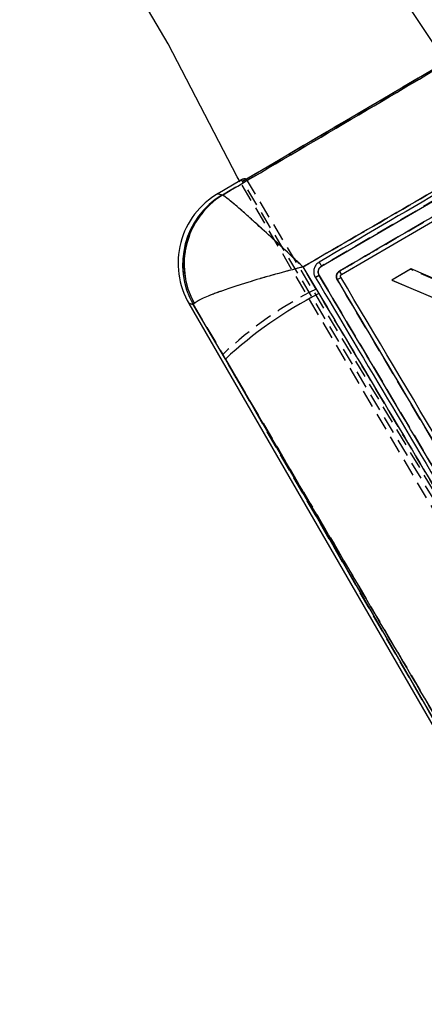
# Model space of a CAD drawing. Extents: x 29 to 415, y 5 to 292.
# Tile 9 of 25: x 164 to 193, y 124 to 194. Entities that reach past the tile are written whole.
import ezdxf

# ---------------------------------------------------------------- set-up
doc = ezdxf.new("R2010")
doc.units = 0
doc.linetypes.add('HIDDEN', pattern=[1.905, 1.27, -0.635])
doc.layers.get('0').update_dxf_attribs({"linetype": 'CONTINUOUS'})
doc.styles.add('SLDTEXTSTYLE0', font='TXT', dxfattribs={"width": 0.75})
doc.dimstyles.new('SLDDIMSTYLE2', dxfattribs={"dimtxt": 3.5, "dimasz": 3.302, "dimexe": 0, "dimexo": 0.0625, "dimgap": 0.875, "dimtad": 1, "dimdec": 1, "dimrnd": 1e-09, "dimzin": 12, "dimtxsty": 'SLDTEXTSTYLE0', "dimsah": 1, "dimcen": 0.09, "dimazin": 3, "dimtfac": 1, "dimtdec": 1, "dimtofl": 0, "dimtmove": 0, "dimatfit": 3, "dimtolj": 1, "dimtzin": 12})

# ---------------------------------------------------------------- blocks, each defined once
blk = doc.blocks.new('_D_3')
at = {"color": 218, "linetype": 'CONTINUOUS'}
for p, q in [((166.713, 267.634), (248.782, 267.634)), ((247.782, 267.634), (247.782, 97.019)), ((220.107, 97.019), (248.782, 97.019))]:
    blk.add_line(p, q, dxfattribs=at)
for points in [[(247.782, 267.634), (247.274, 264.332), (248.29, 264.332)], [(247.782, 97.019), (248.29, 100.321), (247.274, 100.321)]]:
    blk.add_solid(points, dxfattribs=at)
at = {"color": 218, "linetype": 'CONTINUOUS', "insert": (243.271, 179.625, 0.1), "char_height": 3.5, "attachment_point": 1, "rotation": 90, "style": 'SLDTEXTSTYLE0'}
blk.add_mtext('170,6', dxfattribs=at)
blk = doc.blocks.new('_D_4')
at = {"color": 218, "linetype": 'CONTINUOUS'}
for p, q in [((44.563, 257.109), (44.563, 88.409)), ((242.82, 107.655), (242.82, 88.409)), ((44.563, 89.409), (242.82, 89.409))]:
    blk.add_line(p, q, dxfattribs=at)
for points in [[(44.563, 89.409), (47.865, 88.901), (47.865, 89.917)], [(242.82, 89.409), (239.518, 89.917), (239.518, 88.901)]]:
    blk.add_solid(points, dxfattribs=at)
at = {"color": 218, "linetype": 'CONTINUOUS', "insert": (127.284, 93.921, 0.1), "char_height": 3.5, "attachment_point": 1, "style": 'SLDTEXTSTYLE0'}
blk.add_mtext('198,3', dxfattribs=at)

msp = doc.modelspace()

# ---------------------------------------------------------------- linework, layer by layer
at = {"color": 7, "linetype": 'CONTINUOUS'}
for p, q in [((174.9171, 192.615032), (167.945898, 204.457796)), ((188.597845, 200.668158), (194.527341, 191.703907)), ((179.877093, 183.080088), (174.9171, 192.615032)), ((180.511417, 182.910214), (194.367936, 191.066807)), ((180.085944, 182.725295), (179.877093, 183.080088)), ((185.909333, 176.668049), (197.61164, 183.502999)), ((180.050487, 182.785527), (178.483731, 181.863261)), ((178.784142, 181.770332), (178.821059, 181.767622)), ((187.339438, 176.065895), (197.475473, 181.982662)), ((184.586024, 176.612182), (185.730329, 174.696621)), ((185.44486, 175.910017), (185.464533, 175.874768)), ((187.291479, 175.877387), (187.28249, 175.895548)), ((192.333727, 176.462607), (190.957724, 175.652478)), ((194.259959, 175.6307), (192.333727, 176.462607)), ((190.957724, 175.652478), (194.285261, 174.252949)), ((176.407373, 173.98617), (197.660668, 137.149223)), ((176.78986, 174.000033), (176.71456, 173.918941)), ((179.022948, 169.995325), (176.71456, 173.918941)), ((179.022948, 169.995325), (197.894933, 137.285743))]:
    msp.add_line(p, q, dxfattribs=at)
at = {"color": 7, "linetype": 'HIDDEN'}
for p, q in [((180.255821, 182.757006), (194.625939, 191.215928)), ((180.511417, 182.910214), (226.685321, 105.959233)), ((197.611457, 183.502803), (185.909065, 176.667867)), ((180.190737, 182.868085), (180.050487, 182.785527)), ((209.866098, 132.134405), (180.085944, 182.725295)), ((226.386851, 105.930608), (180.189545, 182.867381)), ((178.825239, 181.766315), (178.788184, 181.769082)), ((185.535143, 175.026641), (184.588859, 176.610958)), ((185.737985, 176.005605), (207.830323, 138.789502)), ((192.294216, 176.439627), (190.970386, 175.660504)), ((194.229341, 175.611812), (192.294216, 176.439627)), ((190.970386, 175.660504), (194.263319, 174.275894)), ((176.718692, 173.918036), (176.794319, 173.999168)), ((176.718692, 173.918036), (178.831784, 170.326653)), ((197.894933, 137.285743), (178.831784, 170.326653))]:
    msp.add_line(p, q, dxfattribs=at)
at = {"color": 8, "linetype": 'CONTINUOUS', "flags": 128}
for points in [[(178.483731, 181.863261), (178.516681, 181.853069), (178.784142, 181.770332)], [(176.71456, 173.918941), (176.441064, 173.978796), (176.407373, 173.98617)]]:
    msp.add_lwpolyline(points, dxfattribs=at)
at = {"color": 7, "linetype": 'HIDDEN', "flags": 128}
for points in [[(178.788184, 181.769082), (178.518029, 181.852652), (178.483731, 181.863261)], [(176.407373, 173.98617), (176.442443, 173.978494), (176.718692, 173.918036)]]:
    msp.add_lwpolyline(points, dxfattribs=at)
at = {"color": 7, "linetype": 'CONTINUOUS'}
for centre, radius, start, end in [((181.418619, 176.877438), 5.7855, 120.15190121, 210.26169574), ((181.769529, 176.78494), 5.810909, 120.91432044, 209.55179734), ((181.897147, 176.813864), 5.831126, 121.8386479, 208.85232069), ((199.132526, 148.440196), 29.479124, 117.04135498, 133.01292885)]:
    msp.add_arc(centre, radius, start, end, dxfattribs=at)
at = {"color": 7, "linetype": 'HIDDEN'}
for centre, radius, start, end in [((181.774251, 176.783695), 5.811254, 120.92008992, 209.54600507), ((181.902465, 176.812603), 5.831687, 121.84838706, 208.84484232), ((197.849106, 150.333525), 27.593182, 116.50451524, 133.56710372)]:
    msp.add_arc(centre, radius, start, end, dxfattribs=at)
msp.add_ellipse((216.872074, 121.779165), major_axis=(-36.683963, 61.087359), ratio=0.069924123, start_param=6.238275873, end_param=6.282849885, dxfattribs=at)
at = {"color": 7, "linetype": 'CONTINUOUS'}
msp.add_ellipse((216.872074, 121.779165), major_axis=(-36.683963, 61.087359), ratio=0.069924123, start_param=6.223005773, end_param=6.238275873, dxfattribs=at)
for points, knots in [([(178.821059, 181.767622), (181.716204, 183.474563), (187.502567, 186.88613), (193.289653, 190.296672), (196.181232, 192.000786)], [0, 0, 0, 0, 0.500339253, 1, 1, 1, 1]), ([(198.113518, 184.461971), (195.848509, 183.145766), (191.340931, 180.526398), (186.830174, 177.912583), (184.586024, 176.612182)], [0, 0, 0, 0, 0.502489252, 1, 1, 1, 1]), ([(197.448569, 183.78631), (197.273287, 183.683918), (196.396879, 183.171957), (192.495713, 180.893385), (188.768967, 178.718737), (185.743535, 176.953323)], [0, 0, 0, 0, 0.044932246, 0.224660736, 1, 1, 1, 1]), ([(197.332146, 182.224274), (197.156856, 182.121898), (196.280407, 181.610021), (192.900617, 179.636078), (189.696195, 177.764434), (187.192912, 176.302312)], [0, 0, 0, 0, 0.0518639, 0.259319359, 1, 1, 1, 1]), ([(184.586024, 176.612182), (184.581543, 176.616421), (184.082454, 177.088521), (183.116833, 177.994564), (181.876035, 179.14027), (180.872102, 180.050795), (179.979874, 180.842883), (179.173698, 181.531975), (178.94199, 181.686812), (178.821059, 181.767622)], [0, 0, 0, 0, 0.001604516, 0.178687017, 0.346568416, 0.479537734, 0.612476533, 0.797748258, 1, 1, 1, 1]), ([(184.586024, 176.612182), (184.580029, 176.61064), (183.912542, 176.438986), (182.619248, 176.092045), (180.951627, 175.606217), (179.597596, 175.178367), (178.389249, 174.761795), (177.28979, 174.329074), (176.961304, 174.112873), (176.78986, 174.000033)], [0, 0, 0, 0, 0.0016048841, 0.1786813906, 0.3465629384, 0.4795299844, 0.61246627, 0.7977379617, 1, 1, 1, 1]), ([(185.743543, 176.953313), (185.671638, 176.900895), (185.527843, 176.79607), (185.393258, 176.559737), (185.340736, 176.29763), (185.370117, 176.072514), (185.425901, 175.951235), (185.44486, 175.910017)], [0, 0, 0, 0, 0.221369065, 0.442698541, 0.664109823, 0.88584537, 1, 1, 1, 1]), ([(185.73807, 176.005373), (185.718602, 176.045279), (185.675315, 176.134011), (185.663457, 176.289994), (185.703484, 176.448963), (185.788862, 176.582736), (185.871284, 176.641097), (185.909337, 176.668042)], [0, 0, 0, 0, 0.175178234, 0.38951251, 0.603363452, 0.816879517, 1, 1, 1, 1]), ([(185.743498, 176.953301), (185.744203, 176.951999), (185.746172, 176.948362), (185.754569, 176.933555), (185.770167, 176.906412), (185.791288, 176.86992), (185.816911, 176.825834), (185.845985, 176.776028), (185.877287, 176.722549), (185.898651, 176.686216), (185.909333, 176.668049)], [0, 0, 0, 0, 0.073800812, 0.2061153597, 0.3384300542, 0.4707456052, 0.6030583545, 0.7353755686, 0.8676870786, 1, 1, 1, 1]), ([(185.464615, 175.874628), (185.470297, 175.873925), (185.481659, 175.872519), (185.546152, 175.900391), (185.635134, 175.945801), (185.703813, 175.985424), (185.738152, 176.005236)], [0, 0, 0, 0, 0.249998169, 0.499999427, 0.749996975, 1, 1, 1, 1]), ([(185.464697, 175.874491), (189.148232, 169.673392), (196.515313, 157.271176), (203.881038, 144.864722), (207.563905, 138.661486)], [0, 0, 0, 0, 0.499999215, 1, 1, 1, 1]), ([(207.830115, 138.789435), (204.14805, 144.992992), (196.784028, 157.399925), (189.420021, 169.803618), (185.73807, 176.005373)], [0, 0, 0, 0, 0.500007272, 1, 1, 1, 1]), ([(187.192938, 176.302267), (187.152881, 176.272293), (187.072765, 176.212341), (186.998671, 176.078495), (186.970924, 175.930703), (186.989576, 175.798278), (187.026285, 175.726124), (187.040469, 175.698244)], [0, 0, 0, 0, 0.215727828, 0.431474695, 0.647459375, 0.863778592, 1, 1, 1, 1]), ([(187.040469, 175.698244), (187.074831, 175.719051), (187.143554, 175.760666), (187.227896, 175.817783), (187.28403, 175.861149), (187.289023, 175.872033), (187.291479, 175.877387)], [0, 0, 0, 0, 0.252010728, 0.504023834, 0.756036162, 1, 1, 1, 1]), ([(187.339446, 176.065884), (187.337023, 176.069189), (187.332177, 176.075797), (187.298671, 176.129357), (187.250889, 176.206955), (187.212237, 176.270526), (187.192912, 176.302312)], [0, 0, 0, 0, 0.250000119, 0.499998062, 0.750000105, 1, 1, 1, 1]), ([(187.28249, 175.895548), (187.279656, 175.903834), (187.27183, 175.926716), (187.271255, 175.967317), (187.285635, 176.012014), (187.310458, 176.045739), (187.331341, 176.060252), (187.339446, 176.065884)], [0, 0, 0, 0, 0.1348352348, 0.3723508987, 0.6101763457, 0.8487045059, 1, 1, 1, 1]), ([(208.706295, 139.816478), (208.678962, 139.862523), (208.238614, 140.604305), (206.146115, 144.128963), (199.03598, 156.10479), (192.337461, 167.382162), (187.291479, 175.877387)], [0, 0, 0, 0, 0.0038299, 0.061699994, 0.293180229, 1, 1, 1, 1]), ([(187.040469, 175.698244), (190.604027, 169.695944), (197.773101, 157.620674), (204.941885, 145.542699), (208.547255, 139.468369)], [0, 0, 0, 0, 0.49707375, 1, 1, 1, 1]), ([(185.730329, 174.696621), (188.686257, 169.735866), (195.127544, 158.925846), (201.53639, 148.093713), (205.004195, 142.232482)], [0, 0, 0, 0, 0.458903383, 1, 1, 1, 1]), ([(198.143544, 137.430925), (194.691832, 143.310837), (188.318732, 154.167262), (181.944743, 165.020344), (179.022948, 169.995325)], [0, 0, 0, 0, 0.541606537, 1, 1, 1, 1])]:
    msp.add_open_spline(points, degree=3, knots=knots, dxfattribs=at)
at = {"color": 7, "linetype": 'HIDDEN'}
for points, knots in [([(196.180368, 191.996386), (193.289725, 190.292836), (187.50433, 186.883313), (181.719639, 183.472788), (178.825239, 181.766315)], [0, 0, 0, 0, 0.499644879, 1, 1, 1, 1]), ([(184.588859, 176.610958), (186.832189, 177.911264), (191.34111, 180.524778), (195.846947, 183.143676), (198.110989, 184.45959)], [0, 0, 0, 0, 0.497531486, 1, 1, 1, 1]), ([(187.197181, 176.304772), (187.372464, 176.407153), (188.248883, 176.91906), (191.627181, 178.892254), (194.830273, 180.76299), (197.332209, 182.224222)], [0, 0, 0, 0, 0.051885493, 0.259427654, 1, 1, 1, 1]), ([(184.588859, 176.610958), (184.584378, 176.615198), (184.086271, 177.086367), (183.122466, 177.990695), (181.88294, 179.135364), (180.87889, 180.046179), (179.985772, 180.839306), (179.178676, 181.529545), (178.946446, 181.685117), (178.825239, 181.766315)], [0, 0, 0, 0, 0.001605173, 0.17840831, 0.346059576, 0.479153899, 0.612217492, 0.797605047, 1, 1, 1, 1]), ([(184.588859, 176.610958), (184.582865, 176.609416), (183.916703, 176.438033), (182.625863, 176.091749), (180.959963, 175.606421), (179.605775, 175.178589), (178.396201, 174.761672), (177.295445, 174.328574), (176.966177, 174.112136), (176.794319, 173.999168)], [0, 0, 0, 0, 0.001605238, 0.178402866, 0.346054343, 0.479146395, 0.612207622, 0.797595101, 1, 1, 1, 1]), ([(185.909072, 176.667858), (185.878045, 176.646565), (185.802146, 176.594477), (185.714591, 176.472737), (185.666118, 176.315284), (185.670049, 176.150055), (185.715675, 176.053042), (185.737985, 176.005605)], [0, 0, 0, 0, 0.148309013, 0.362796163, 0.577757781, 0.793535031, 1, 1, 1, 1]), ([(185.738134, 176.005356), (185.703791, 175.985541), (185.635105, 175.945912), (185.546107, 175.900499), (185.481598, 175.872626), (185.470232, 175.874036), (185.464548, 175.874741)], [0, 0, 0, 0, 0.250002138, 0.499998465, 0.750002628, 1, 1, 1, 1]), ([(187.040521, 175.698245), (187.026335, 175.726127), (186.989625, 175.798283), (186.970976, 175.930713), (186.998725, 176.078488), (187.073606, 176.213824), (187.155556, 176.274137), (187.197181, 176.304772)], [0, 0, 0, 0, 0.1352917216, 0.350108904, 0.5645912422, 0.7788387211, 1, 1, 1, 1]), ([(187.197181, 176.304772), (187.215979, 176.272684), (187.253577, 176.208506), (187.299993, 176.130128), (187.332497, 176.075994), (187.337125, 176.069262), (187.339438, 176.065895)], [0, 0, 0, 0, 0.249995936, 0.499999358, 0.750000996, 1, 1, 1, 1]), ([(208.547464, 139.468436), (204.942078, 145.542747), (197.773267, 157.620677), (190.604116, 169.695948), (187.040521, 175.698245)], [0, 0, 0, 0, 0.502926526, 1, 1, 1, 1]), ([(205.001844, 142.2324), (201.587847, 148.003777), (195.115016, 158.946123), (188.609447, 169.866197), (185.535143, 175.026641)], [0, 0, 0, 0, 0.5274350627, 1, 1, 1, 1]), ([(178.831784, 170.326653), (181.871137, 165.151604), (188.309799, 154.188615), (194.747575, 143.222296), (198.146416, 137.432598)], [0, 0, 0, 0, 0.472047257, 1, 1, 1, 1])]:
    msp.add_open_spline(points, degree=3, knots=knots, dxfattribs=at)

# ---------------------------------------------------------------- dimensions: what is measured, and where the dimension line sits
at = {"color": 218, "linetype": 'CONTINUOUS'}
dim = msp.add_linear_dim(base=(247.782383, 97.019212), p1=(165.712915, 267.63395), p2=(219.107033, 97.019212), angle=90, dimstyle='SLDDIMSTYLE2', dxfattribs=at)
dim.commit()
dim.dimension.update_dxf_attribs({"geometry": '_D_3', "text_midpoint": (247.782383, 186.865954), "dimtype": 160})
dim = msp.add_linear_dim(base=(242.819712, 89.408934), p1=(44.562915, 258.10895), p2=(242.819712, 108.654615), dimstyle='SLDDIMSTYLE2', dxfattribs=at)
dim.commit()
dim.dimension.update_dxf_attribs({"geometry": '_D_4', "text_midpoint": (134.524539, 89.408934), "dimtype": 160})

doc.saveas('drawing.dxf')
